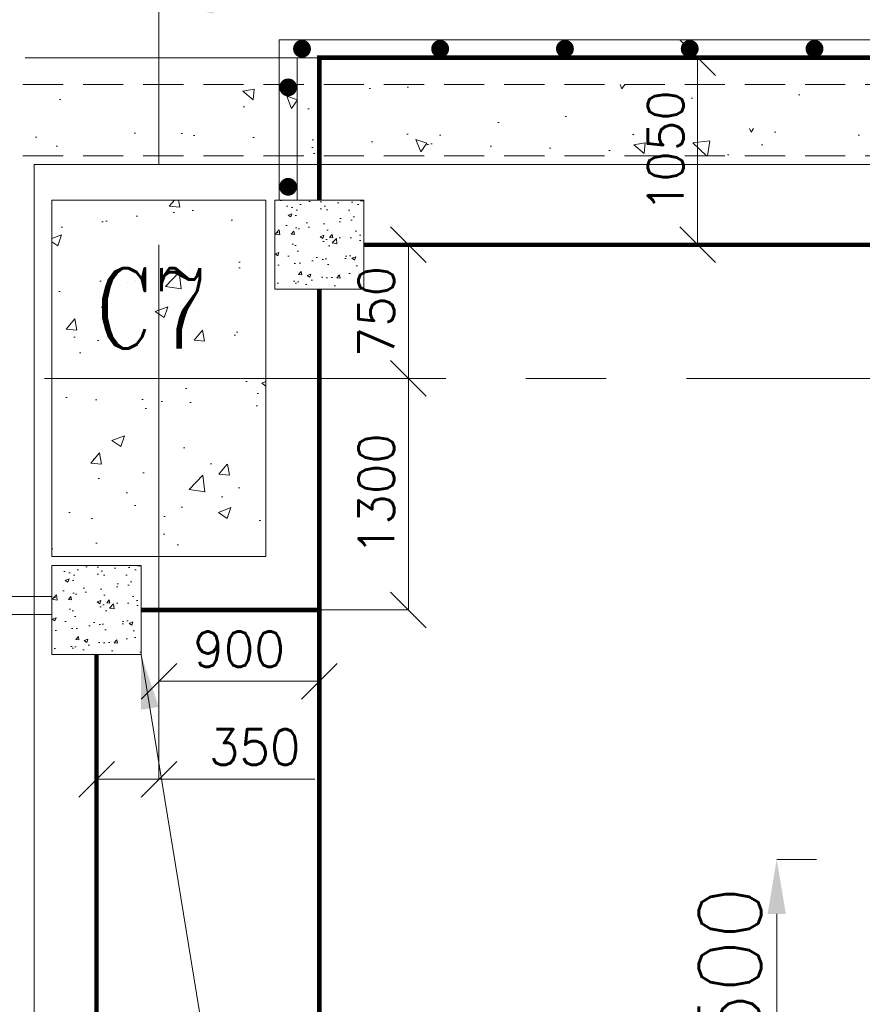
# Model space of a CAD drawing. Header units: inches. Extents: x 0 to 1545919, y 0 to 23143738.
# Tile 169 of 197: x 231688 to 236414, y 86595 to 92122. Entities that reach past the tile are written whole.
import ezdxf

# ---------------------------------------------------------------- set-up
doc = ezdxf.new("R2010")
doc.units = ezdxf.units.IN
doc.header["$LTSCALE"] = 1800
doc.header["$MEASUREMENT"] = 0
for name, pattern in [('CENTER', [2, 1.25, -0.25, 0.25, -0.25]), ('HIDDEN', [0.375, 0.25, -0.125]), ('HIDDEN2', [0.1875, 0.125, -0.0625])]:
    doc.linetypes.add(name, pattern=pattern)
doc.layers.get('0').update_dxf_attribs({"color": 253, "lineweight": 5})
doc.layers.get('Defpoints').update_dxf_attribs({"lineweight": 18})
for name, color, linetype, lineweight in [('CEN', 8, 'CENTER', 18), ('COL', 1, 'Continuous', 18), ('CONCRETE', 145, 'Continuous', 18), ('DIM', 4, 'Continuous', 18), ('GRID', 251, 'CENTER', 18), ('HATCH-1', 252, 'Continuous', 9), ('STEEL', 231, 'Continuous', 18), ('TEXT', 3, 'Continuous', 18)]:
    doc.layers.add(name, color=color, linetype=linetype, lineweight=lineweight)
doc.styles.add('ROMANC', font='ROMANC.SHX')
doc.styles.add('ROMANS', font='romans.shx')
doc.dimstyles.new('HALF', dxfattribs={"dimtxt": 200, "dimasz": 200, "dimexe": 0, "dimexo": 0, "dimgap": 80, "dimtad": 1, "dimdec": 0, "dimzin": 0, "dimdsep": 46, "dimtxsty": 'ROMANS', "dimblk": 'OBLIQUE', "dimcen": 0, "dimclrd": 4, "dimclre": 9, "dimclrt": 256, "dimadec": 0, "dimazin": 0, "dimtfac": 0.09, "dimtdec": 0, "dimtix": 1, "dimtofl": 0, "dimtmove": 0, "dimatfit": 3, "dimldrblk": 'DOT', "dimfxl": 1, "dimtolj": 1, "dimtzin": 0, "dimarcsym": 0})
doc.dimstyles.new('USER175', dxfattribs={"dimscale": 175, "dimtxt": 2, "dimasz": 1.75, "dimexe": 0, "dimexo": 0, "dimgap": 0.5, "dimtad": 1, "dimdec": 0, "dimzin": 0, "dimdsep": 46, "dimtxsty": 'ROMANS', "dimcen": 0, "dimclrd": 4, "dimclre": 4, "dimclrt": 4, "dimadec": 0, "dimazin": 0, "dimtfac": 0.09, "dimtdec": 0, "dimtix": 1, "dimtofl": 0, "dimtmove": 0, "dimatfit": 3, "dimfxl": 1, "dimtolj": 1, "dimtzin": 0, "dimarcsym": 0})

# ---------------------------------------------------------------- blocks, each defined once
blk = doc.blocks.new('TG DECK COLUMNS & OUTLINE')
at = {"layer": 'CONCRETE'}
h = blk.add_hatch(dxfattribs=at)
h.set_pattern_fill('AR-CONC', color=256, scale=100, style=0)
h.set_pattern_definition([(50, (146793.7283469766, 16428.68310550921), (717.2601826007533, -62.7521349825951), [75, -825]), (355, (146793.7283469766, 16428.68310550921), (-138.751333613, 752.1921337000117), [60, -660]), (100.4514, (146853.5000269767, 16423.45376550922), (578.5093817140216, 689.4395420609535), [63.74019000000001, -701.142112]), (46.18420000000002, (146793.7283469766, 16628.68310550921), (1067.241048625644, -165.5190143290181), [112.4999999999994, -1237.499999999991]), (96.6356, (146882.6650919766, 16614.88979850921), (934.6627055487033, 974.1178709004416), [95.610288, -1051.713]), (351.1842000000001, (146793.7283469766, 16628.68310550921), (934.6619451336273, 974.1186009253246), [90, -990]), (21, (146893.7283469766, 16578.68310550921), (596.9070521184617, -402.6188906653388), [75, -825]), (326, (146893.7283469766, 16578.68310550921), (243.3153319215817, 725.150045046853), [60, -660]), (71.45140000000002, (146943.4705799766, 16545.13149950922), (840.2226285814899, 322.5304967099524), [63.74019000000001, -701.142112]), (37.50000000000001, (146793.7283469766, 16428.68310550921), (12.15985531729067, 332.8938538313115), [0, -652, 0, -670, 0, -662.5]), (7.499999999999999, (146793.7283469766, 16428.68310550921), (263.0695374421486, 394.4117118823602), [0, -382, 0, -637, 0, -252.5]), (327.5, (146570.7283469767, 16428.68310550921), (533.822436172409, -22.55487173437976), [0, -250, 0, -780, 0, -1035]), (317.5, (146470.7283469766, 16428.68310550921), (583.1861693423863, 100.1049823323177), [0, -325, 0, -518, 0, -735])])
h.paths.add_polyline_path([(227483.0758181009, 74864.81011877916), (226883.075818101, 74864.81011877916), (226883.075818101, 73864.81011877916), (227483.0758181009, 73864.81011877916)])
h.paths.add_polyline_path([(228083.075818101, 74864.81011877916), (227483.0758181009, 74864.81011877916), (227483.0758181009, 73864.81011877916), (228083.075818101, 73864.81011877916)])
h.paths.add_polyline_path([(228083.075818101, 73864.81011877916), (227483.0758181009, 73864.81011877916), (227483.0758181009, 72864.81011877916), (228083.075818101, 72864.81011877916)])
h.paths.add_polyline_path([(227483.0758181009, 73864.81011877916), (226883.075818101, 73864.81011877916), (226883.075818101, 72864.81011877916), (227483.0758181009, 72864.81011877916)])
h.paths.add_polyline_path([(226858.3904853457, 73920.69147804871), (227974.8190567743, 73920.69147804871), (227974.8190567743, 74595.69147804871), (226858.3904853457, 74595.69147804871)], flags=9)
blk.add_lwpolyline([(255508.075818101, 61664.81011877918), (267138.075830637, 61664.81011877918), (267138.0758087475, 77664.81011877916), (255508.075818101, 77664.81011877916), (255508.075818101, 79014.81011877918), (246358.075818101, 79014.81011877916), (246358.075818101, 77664.81011877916), (243583.075818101, 77664.81011877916), (240983.0758181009, 75064.81015271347), (226783.0758181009, 75064.81015271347), (226783.0758181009, 64264.81015271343), (240983.0758181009, 64264.81015271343), (243583.075818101, 61664.81011877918), (246358.075818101, 61664.81011877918), (246358.075818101, 60414.81011877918), (255508.075818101, 60414.81011877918)], close=True)
blk.add_lwpolyline([(246358.075818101, 77664.81011877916), (243583.075818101, 77664.81011877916), (240983.0758181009, 75064.81015271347), (226783.0758181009, 75064.81015271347), (226783.0758181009, 64264.81015271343), (240983.0758181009, 64264.81015271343), (243583.075818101, 61664.81011877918), (246358.075818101, 61664.81011877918)])
at = {"layer": 'CEN'}
for p, q in [((227483.075818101, 72364.81011877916), (227483.075818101, 75364.81011877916)), ((226842.0761494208, 73864.81011877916), (244204.6496203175, 73864.81011877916)), ((226842.0761494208, 73864.81011877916), (244204.6496203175, 73864.81011877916))]:
    blk.add_line(p, q, dxfattribs=at)
at = {"layer": 'CONCRETE'}
blk.add_lwpolyline([(226883.075818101, 72864.81011877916), (228083.075818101, 72864.81011877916), (228083.075818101, 74864.81011877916), (226883.075818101, 74864.81011877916)], close=True, dxfattribs=at)
at = {"layer": 'TEXT', "style": 'ROMANC', "width": 0.8}
blk.add_text('C7', height=450, dxfattribs=at).set_placement((227126.455696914, 74033.19147804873))
blk = doc.blocks.new('*D506')
at = {"layer": 'Defpoints', "color": 0, "transparency": 16777216}
for p in [(-19761.4588015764, 1499.999999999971), (-19984.21555383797, 6.31e-14), (-19761.4588015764, 0)]:
    blk.add_point(p, dxfattribs=at)
at = {"layer": 'DIM', "color": 4, "lineweight": -2, "transparency": 16777216}
for p, q in [((-19761.4588015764, 1499.999999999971), (-19984.21555383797, 1499.999999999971)), ((-19984.21555383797, 1193.749999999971), (-19984.21555383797, 306.25)), ((-19761.4588015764, 0), (-19984.21555383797, 6.31e-14))]:
    blk.add_line(p, q, dxfattribs=at)
at = {"layer": 'DIM', "color": 4, "transparency": 16777216}
for points in [[(-20035.25722050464, 1193.749999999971), (-19933.1738871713, 1193.749999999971), (-19984.21555383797, 1499.999999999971)], [(-20035.25722050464, 306.25), (-19933.1738871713, 306.25), (-19984.21555383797, 6.31e-14)]]:
    blk.add_solid(points, dxfattribs=at)
at = {"layer": 'DIM', "color": 4, "transparency": 16777216, "insert": (-20246.71555383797, 749.9999999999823), "char_height": 350, "attachment_point": 5, "rotation": 90, "style": 'ROMANS'}
blk.add_mtext('\\A1;1500', dxfattribs=at)
blk = doc.blocks.new('PLATFORM BELOW TG DECK AT EL. 0.0M & 2.2M')
at = {"layer": 'CONCRETE'}
h = blk.add_hatch(dxfattribs=at)
h.set_pattern_fill('AR-CONC', color=256, scale=30, style=0)
h.set_pattern_definition([(50, (-22549.99999999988, 4950.000000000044), (215.178054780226, -18.82564049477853), [22.5, -247.5]), (355, (-22549.99999999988, 4950.000000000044), (-41.6254000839, 225.6576401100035), [18, -198]), (100.4514, (-22532.06849599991, 4948.431198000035), (173.5528145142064, 206.8318626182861), [19.122057, -210.3426336]), (46.18420000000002, (-22549.99999999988, 5010.000000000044), (320.1723145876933, -49.65570429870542), [33.74999999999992, -371.2499999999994]), (96.6356, (-22523.31897649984, 5005.862007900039), (280.398811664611, 292.2353612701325), [28.6830864, -315.5139]), (351.1842000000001, (-22549.99999999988, 5010.000000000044), (280.3985835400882, 292.2355802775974), [27, -297]), (21, (-22519.99999999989, 4995.000000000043), (179.0721156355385, -120.7856671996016), [22.5, -247.5]), (326, (-22519.99999999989, 4995.000000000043), (72.99459957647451, 217.5450135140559), [18, -198]), (71.45140000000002, (-22505.07733009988, 4984.93451820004), (252.066788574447, 96.75914901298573), [19.122057, -210.3426336]), (37.50000000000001, (-22549.99999999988, 4950.000000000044), (3.6479565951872, 99.86815614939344), [0, -195.6, 0, -201, 0, -198.75]), (7.499999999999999, (-22549.99999999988, 4950.000000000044), (78.9208612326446, 118.323513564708), [0, -114.6, 0, -191.1, 0, -75.75]), (327.5, (-22616.89999999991, 4950.000000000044), (160.1467308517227, -6.766461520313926), [0, -75, 0, -234, 0, -310.5]), (317.5, (-22646.89999999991, 4950.000000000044), (174.9558508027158, 30.03149469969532), [0, -97.5, 0, -155.4, 0, -220.5])])
h.paths.add_polyline_path([(-22299.99999999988, 5200.000000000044), (-22799.99999999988, 5200.000000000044), (-22799.99999999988, 4700.000000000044), (-22299.99999999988, 4700.000000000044)])
h = blk.add_hatch(dxfattribs=at)
h.set_pattern_fill('AR-CONC', color=256, scale=30, style=0)
h.set_pattern_definition([(50, (-23800, 2900.000000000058), (215.178054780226, -18.82564049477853), [22.5, -247.5]), (355, (-23800, 2900.000000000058), (-41.6254000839, 225.6576401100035), [18, -198]), (100.4514, (-23782.06849600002, 2898.43119800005), (173.5528145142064, 206.8318626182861), [19.122057, -210.3426336]), (46.18420000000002, (-23800, 2960.000000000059), (320.1723145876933, -49.65570429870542), [33.74999999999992, -371.2499999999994]), (96.6356, (-23773.31897649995, 2955.862007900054), (280.398811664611, 292.2353612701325), [28.6830864, -315.5139]), (351.1842000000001, (-23800, 2960.000000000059), (280.3985835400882, 292.2355802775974), [27, -297]), (21, (-23770, 2945.000000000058), (179.0721156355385, -120.7856671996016), [22.5, -247.5]), (326, (-23770, 2945.000000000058), (72.99459957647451, 217.5450135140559), [18, -198]), (71.45140000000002, (-23755.0773301, 2934.934518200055), (252.066788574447, 96.75914901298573), [19.122057, -210.3426336]), (37.50000000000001, (-23800, 2900.000000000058), (3.6479565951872, 99.86815614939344), [0, -195.6, 0, -201, 0, -198.75]), (7.499999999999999, (-23800, 2900.000000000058), (78.9208612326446, 118.323513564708), [0, -114.6, 0, -191.1, 0, -75.75]), (327.5, (-23866.90000000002, 2900.000000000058), (160.1467308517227, -6.766461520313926), [0, -75, 0, -234, 0, -310.5]), (317.5, (-23896.90000000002, 2900.000000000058), (174.9558508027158, 30.03149469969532), [0, -97.5, 0, -155.4, 0, -220.5])])
h.paths.add_polyline_path([(-23550, 3150.000000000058), (-24050, 3150.000000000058), (-24050, 2650.000000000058), (-23550, 2650.000000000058)])
at = {"layer": 'COL'}
for points in [[(-22799.99999999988, 4700.000000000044), (-22299.99999999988, 4700.000000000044), (-22299.99999999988, 5200.000000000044), (-22799.99999999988, 5200.000000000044)], [(-24050, 2650.000000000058), (-23550, 2650.000000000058), (-23550, 3150.000000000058), (-24050, 3150.000000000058)]]:
    blk.add_lwpolyline(points, close=True, dxfattribs=at)
at = {"layer": 'STEEL'}
for p, q in [((-22774.99999999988, 6100.000000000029), (-16474.99999999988, 6100.000000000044)), ((-22774.99999999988, 6100.000000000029), (-22774.99999999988, 5200.000000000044)), ((-22674.99999999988, 6000.000000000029), (-16474.99999999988, 6000.000000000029)), ((-22674.99999999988, 6000.000000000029), (-22674.99999999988, 5200.000000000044))]:
    blk.add_line(p, q, dxfattribs=at)
at = {"layer": 'STEEL', "const_width": 50}
for points in [[(-22672.24498143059, 6050.000023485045, 1), (-22622.24498143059, 6050.000023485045, 1)], [(-21897.24498143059, 6050.000023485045, 1), (-21847.24498143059, 6050.000023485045, 1)], [(-21197.24498143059, 6050.000023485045, 1), (-21147.24498143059, 6050.000023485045, 1)], [(-20497.24498143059, 6050.000023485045, 1), (-20447.24498143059, 6050.000023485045, 1)], [(-19797.24498143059, 6050.000023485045, 1), (-19747.24498143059, 6050.000023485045, 1)], [(-22749.99999999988, 5833.312141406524, 1), (-22699.99999999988, 5833.312141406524, 1)], [(-22749.99999999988, 5275.512085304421, 1), (-22699.99999999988, 5275.512085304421, 1)]]:
    blk.add_lwpolyline(points, format="xyb", close=True, dxfattribs=at)
at = {"layer": 'STEEL', "const_width": 25}
for points in [[(-16599.99997503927, 5200.000000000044), (-16599.99997503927, 6000), (-22549.99999999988, 6000), (-22549.99999999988, 5200.000000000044)], [(-22299.99999999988, 4950.000000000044), (-16699.99999999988, 4950.000000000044)], [(-22549.99999999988, 250.0000000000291), (-22549.99999999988, 4700.000000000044)], [(-23550, 2900.000000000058), (-22549.99999999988, 2900.000000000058)], [(-23800, 2650.000000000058), (-23800, -2649.999999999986)]]:
    blk.add_lwpolyline(points, dxfattribs=at)
blk = doc.blocks.new('*D529')
at = {"layer": 'Defpoints', "color": 0, "transparency": 16777216}
for p in [(-23450, 6300), (-23450, 5700), (-15150, 5310.753764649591)]:
    blk.add_point(p, dxfattribs=at)
at = {"layer": 'DIM', "color": 4, "lineweight": -2, "transparency": 16777216}
for p, q in [((-23450, 5700), (-23450, 6300)), ((-15456.25, 6300), (-23143.75, 6300)), ((-15150, 5310.753764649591), (-15150, 6300))]:
    blk.add_line(p, q, dxfattribs=at)
at = {"layer": 'DIM', "color": 4, "transparency": 16777216}
for points in [[(-23143.75, 6351.041666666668), (-23143.75, 6248.958333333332), (-23450, 6300)], [(-15456.25, 6351.041666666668), (-15456.25, 6248.958333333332), (-15150, 6300)]]:
    blk.add_solid(points, dxfattribs=at)
at = {"layer": 'DIM', "color": 4, "transparency": 16777216, "insert": (-19300, 6562.5), "char_height": 350, "attachment_point": 5, "style": 'ROMANS'}
blk.add_mtext('\\A1;8300', dxfattribs=at)
blk = doc.blocks.new('_Oblique')
at = {"color": 0, "linetype": 'ByBlock', "lineweight": -2}
blk.add_line((-0.5, -0.5), (0.5, 0.5), dxfattribs=at)
blk = doc.blocks.new('*D560')
at = {"layer": 'Defpoints', "color": 0, "transparency": 16777216}
for p in [(-23450, 2700), (-23800, 2150.000000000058), (-23800, 1950.000000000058)]:
    blk.add_point(p, dxfattribs=at)
at = {"layer": 'DIM', "color": 9, "lineweight": -2, "transparency": 16777216}
for p, q in [((-23450, 2700), (-23450, 1950.000000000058)), ((-23800, 2150.000000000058), (-23800, 1950.000000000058))]:
    blk.add_line(p, q, dxfattribs=at)
at = {"layer": 'DIM', "color": 4, "lineweight": -2, "transparency": 16777216}
for p, q in [((-23800, 1950.000000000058), (-23450, 1950.000000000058)), ((-23450, 1950.000000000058), (-22575.71428571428, 1950.000000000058))]:
    blk.add_line(p, q, dxfattribs=at)
at = {"layer": 'DIM', "color": 4, "lineweight": -2, "transparency": 16777216, "xscale": 200, "yscale": 200, "zscale": 200, "rotation": 180}
blk.add_blockref('_Oblique', (-23800, 1950.000000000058), dxfattribs=at)
at = {"layer": 'DIM', "color": 4, "lineweight": -2, "transparency": 16777216, "xscale": 200, "yscale": 200, "zscale": 200}
blk.add_blockref('_Oblique', (-23450, 1950.000000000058), dxfattribs=at)
at = {"layer": 'DIM', "transparency": 16777216, "insert": (-22912.85714285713, 2130.000000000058), "char_height": 200, "attachment_point": 5, "style": 'ROMANS'}
blk.add_mtext('\\A1;350', dxfattribs=at)
blk = doc.blocks.new('_Dot')
at = {"color": 0, "linetype": 'ByBlock', "lineweight": -2}
blk.add_line((-0.5, 0), (-1, 0), dxfattribs=at)
at = {"color": 0, "linetype": 'ByBlock', "const_width": 0.5}
blk.add_lwpolyline([(-0.25, 0, 1), (0.25, 0, 1)], format="xyb", close=True, dxfattribs=at)
blk = doc.blocks.new('*D561')
at = {"layer": 'Defpoints', "color": 0, "transparency": 16777216}
for p in [(-23449.99999999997, 2700), (-22549.99999999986, 2700), (-22549.99999999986, 2500)]:
    blk.add_point(p, dxfattribs=at)
at = {"layer": 'DIM', "color": 9, "lineweight": -2, "transparency": 16777216}
for p, q in [((-23449.99999999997, 2700), (-23449.99999999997, 2500)), ((-22549.99999999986, 2700), (-22549.99999999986, 2500))]:
    blk.add_line(p, q, dxfattribs=at)
at = {"layer": 'DIM', "color": 4, "lineweight": -2, "transparency": 16777216}
blk.add_line((-23449.99999999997, 2500), (-22549.99999999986, 2500), dxfattribs=at)
at = {"layer": 'DIM', "color": 4, "lineweight": -2, "transparency": 16777216, "xscale": 200, "yscale": 200, "zscale": 200, "rotation": 180}
blk.add_blockref('_Oblique', (-23449.99999999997, 2500), dxfattribs=at)
at = {"layer": 'DIM', "color": 4, "lineweight": -2, "transparency": 16777216, "xscale": 200, "yscale": 200, "zscale": 200}
blk.add_blockref('_Oblique', (-22549.99999999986, 2500), dxfattribs=at)
at = {"layer": 'DIM', "transparency": 16777216, "insert": (-22999.99999999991, 2680), "char_height": 200, "attachment_point": 5, "style": 'ROMANS'}
blk.add_mtext('\\A1;900', dxfattribs=at)
blk = doc.blocks.new('*D562')
at = {"layer": 'Defpoints', "color": 0, "transparency": 16777216}
for p in [(-22549.99999999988, 4200), (-22049.99999999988, 4199.999999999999), (-22549.99999999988, 2900.000000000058)]:
    blk.add_point(p, dxfattribs=at)
at = {"layer": 'DIM', "color": 9, "lineweight": -2, "transparency": 16777216}
for p, q in [((-22549.99999999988, 4200), (-22049.99999999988, 4199.999999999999)), ((-22549.99999999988, 2900.000000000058), (-22049.99999999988, 2900.000000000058))]:
    blk.add_line(p, q, dxfattribs=at)
at = {"layer": 'DIM', "color": 4, "lineweight": -2, "transparency": 16777216}
blk.add_line((-22049.99999999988, 2900.000000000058), (-22049.99999999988, 4199.999999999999), dxfattribs=at)
at = {"layer": 'DIM', "color": 4, "lineweight": -2, "transparency": 16777216, "xscale": 200, "yscale": 200, "zscale": 200}
for p, rotation in [((-22049.99999999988, 4199.999999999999), 90), ((-22049.99999999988, 2900.000000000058), 270)]:
    blk.add_blockref('_Oblique', p, dxfattribs=dict(at, rotation=rotation))
at = {"layer": 'DIM', "transparency": 16777216, "insert": (-22229.99999999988, 3550.000000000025), "char_height": 200, "attachment_point": 5, "rotation": 90, "style": 'ROMANS'}
blk.add_mtext('\\A1;1300', dxfattribs=at)
blk = doc.blocks.new('*D563')
at = {"layer": 'Defpoints', "color": 0, "transparency": 16777216}
for p in [(-22299.99999999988, 4950.000000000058), (-22300, 4200), (-22049.99999999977, 4200)]:
    blk.add_point(p, dxfattribs=at)
at = {"layer": 'DIM', "color": 9, "lineweight": -2, "transparency": 16777216}
for p, q in [((-22299.99999999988, 4950.000000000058), (-22049.99999999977, 4950.000000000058)), ((-22300, 4200), (-22049.99999999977, 4200))]:
    blk.add_line(p, q, dxfattribs=at)
at = {"layer": 'DIM', "color": 4, "lineweight": -2, "transparency": 16777216}
blk.add_line((-22049.99999999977, 4950.000000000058), (-22049.99999999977, 4200), dxfattribs=at)
at = {"layer": 'DIM', "color": 4, "lineweight": -2, "transparency": 16777216, "xscale": 200, "yscale": 200, "zscale": 200}
for p, rotation in [((-22049.99999999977, 4950.000000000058), 90), ((-22049.99999999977, 4200), 270)]:
    blk.add_blockref('_Oblique', p, dxfattribs=dict(at, rotation=rotation))
at = {"layer": 'DIM', "transparency": 16777216, "insert": (-22229.99999999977, 4575.000000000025), "char_height": 200, "attachment_point": 5, "rotation": 90, "style": 'ROMANS'}
blk.add_mtext('\\A1;750', dxfattribs=at)
blk = doc.blocks.new('*D564')
at = {"layer": 'Defpoints', "color": 0, "transparency": 16777216}
for p in [(-20227.81441126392, 5999.999999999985), (-20427.81441126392, 4950.000000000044), (-20227.81441126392, 4950.000000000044)]:
    blk.add_point(p, dxfattribs=at)
at = {"layer": 'DIM', "color": 9, "lineweight": -2, "transparency": 16777216}
for p, q in [((-20227.81441126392, 5999.999999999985), (-20427.81441126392, 5999.999999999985)), ((-20227.81441126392, 4950.000000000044), (-20427.81441126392, 4950.000000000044))]:
    blk.add_line(p, q, dxfattribs=at)
at = {"layer": 'DIM', "color": 4, "lineweight": -2, "transparency": 16777216}
blk.add_line((-20427.81441126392, 5999.999999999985), (-20427.81441126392, 4950.000000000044), dxfattribs=at)
at = {"layer": 'DIM', "color": 4, "lineweight": -2, "transparency": 16777216, "xscale": 200, "yscale": 200, "zscale": 200}
for p, rotation in [((-20427.81441126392, 5999.999999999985), 90), ((-20427.81441126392, 4950.000000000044), 270)]:
    blk.add_blockref('_Oblique', p, dxfattribs=dict(at, rotation=rotation))
at = {"layer": 'DIM', "transparency": 16777216, "insert": (-20607.81441126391, 5475.000000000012), "char_height": 200, "attachment_point": 5, "rotation": 90, "style": 'ROMANS'}
blk.add_mtext('\\A1;1050', dxfattribs=at)
blk = doc.blocks.new('CW-PIT')
at = {"layer": 'HATCH-1'}
h = blk.add_hatch(dxfattribs=at)
h.set_pattern_fill('AR-CONC', color=256, scale=100, angle=90, style=0)
h.set_pattern_definition([(140, (0, 0), (62.75213498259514, 717.2601826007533), [75, -825]), (85.00000000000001, (0, 0), (-752.1921337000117, -138.7513336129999), [60, -660]), (190.4514, (5.229339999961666, 59.77168000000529), (-689.4395420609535, 578.5093817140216), [63.74019000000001, -701.142112]), (136.1842, (-200, 0), (165.5190143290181, 1067.241048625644), [112.4999999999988, -1237.499999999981]), (186.6356, (-186.2066930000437, 88.93674500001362), (-974.1178709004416, 934.6627055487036), [95.610288, -1051.713]), (81.18420000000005, (-200, 0), (-974.1186009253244, 934.6619451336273), [90, -990]), (110.9999999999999, (-150, 100), (402.6188906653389, 596.9070521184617), [75, -825]), (56.00000000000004, (-150, 100), (-725.150045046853, 243.3153319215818), [60, -660]), (161.4514, (-116.4483939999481, 149.7422329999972), (-322.5304967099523, 840.2226285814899), [63.74018999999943, -701.1421119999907]), (127.5, (0, 0), (-332.8938538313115, 12.15985531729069), [0, -652, 0, -670, 0, -662.5]), (97.49999999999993, (0, 0), (-394.4117118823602, 263.0695374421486), [0, -382, 0, -637, 0, -252.5]), (57.49999999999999, (0, -223), (22.55487173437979, 533.822436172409), [0, -249.9999999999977, 0, -779.9999999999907, 0, -1034.999999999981]), (47.5, (0, -323), (-100.1049823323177, 583.1861693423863), [0, -325, 0, -518, 0, -735])])
edge = h.paths.add_edge_path()
edge.add_line((-15550.00000000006, 5850.000000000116), (-27525.00000000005, 5850.000000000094))
edge.add_line((-15550.00000000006, 5450.000000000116), (-27525.00000000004, 5450.000000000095))
at = {"layer": 'CONCRETE', "linetype": 'HIDDEN2'}
for p, q in [((-15550.00000000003, 5850.000000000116), (-27525, 5850.000000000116)), ((-15550.00000000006, 5450.000000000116), (-27525, 5450.000000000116))]:
    blk.add_line(p, q, dxfattribs=at)
blk = doc.blocks.new('PLATFORM AT EL 0.0M & EL 2.2M LEVEL')
at = {"layer": 'GRID'}
blk.add_line((-14750, 6000), (-35250.84780525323, 5999.999999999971), dxfattribs=at)
at = {"layer": 'STEEL'}
for p, q in [((-27199.99997503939, 2974.999973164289), (-24050, 2974.999999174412)), ((-27299.99997503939, 2874.999972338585), (-24050, 2874.999999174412))]:
    blk.add_line(p, q, dxfattribs=at)
blk.add_blockref('TG DECK COLUMNS & OUTLINE', (-250933.075818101, -69664.81011877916))
blk.add_blockref('PLATFORM BELOW TG DECK AT EL. 0.0M & 2.2M', (0, 0), dxfattribs=at)
at = {"layer": 'DIM'}
for base, p1, p2, dimstyle, picture, middle in [((-23450, 6300), (-15150, 5310.753764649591), (-23450, 5700), 'USER175', '*D529', (-19300, 6562.5)), ((-22549.99999999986, 2500), (-23449.99999999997, 2700), (-22549.99999999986, 2700), 'HALF', '*D561', (-22999.99999999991, 2680))]:
    dim = blk.add_linear_dim(base=base, p1=p1, p2=p2, dimstyle=dimstyle, dxfattribs=at)
    dim.commit()
    dim.dimension.update_dxf_attribs({"geometry": picture, "text_midpoint": middle})
for base, p1, p2, dimstyle, picture, middle in [((-20427.81441126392, 4950.000000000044), (-20227.81441126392, 5999.999999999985), (-20227.81441126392, 4950.000000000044), 'HALF', '*D564', (-20607.81441126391, 5475.000000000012)), ((-22049.99999999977, 4200), (-22299.99999999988, 4950.000000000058), (-22300, 4200), 'HALF', '*D563', (-22229.99999999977, 4575.000000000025)), ((-22049.99999999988, 4199.999999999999), (-22549.99999999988, 2900.000000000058), (-22549.99999999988, 4200), 'HALF', '*D562', (-22229.99999999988, 3550.000000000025)), ((-19984.21555383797, 6.31e-14), (-19761.4588015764, 1499.999999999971), (-19761.4588015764, 0), 'USER175', '*D506', (-20246.71555383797, 749.9999999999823))]:
    dim = blk.add_linear_dim(base=base, p1=p1, p2=p2, angle=90, dimstyle=dimstyle, dxfattribs=at)
    dim.commit()
    dim.dimension.update_dxf_attribs({"geometry": picture, "text_midpoint": middle})
dim = blk.add_linear_dim(base=(-23800, 1950.000000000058), p1=(-23450, 2700), p2=(-23800, 2150.000000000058), dimstyle='HALF', dxfattribs=at)
dim.commit()
dim.dimension.update_dxf_attribs({"geometry": '*D560', "text_midpoint": (-22912.85714285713, 1950.000000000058), "dimtype": 128})
blk.add_leader([(-23550, 2650.000000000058), (-22797.27553923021, -1960.105077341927)], dimstyle='USER175', dxfattribs=at)

msp = doc.modelspace()

# ---------------------------------------------------------------- block references
msp.add_blockref('PLATFORM AT EL 0.0M & EL 2.2M LEVEL', (255918.4339467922, 85908.56955676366))
at = {"linetype": 'HIDDEN'}
msp.add_blockref('CW-PIT', (255918.4339467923, 85908.56955676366), dxfattribs=at)

doc.saveas('drawing.dxf')
